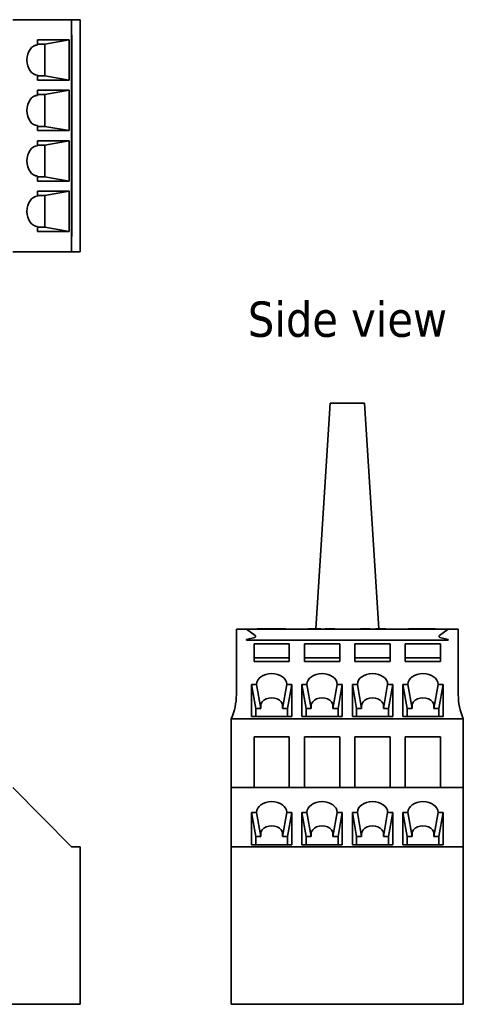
# Model space of a CAD drawing. Header units: millimetres. Extents: x 44 to 160, y 87 to 196.
# Tile 4 of 4: x 116 to 160, y 87 to 185. Entities that reach past the tile are written whole.
import ezdxf

# ---------------------------------------------------------------- set-up
doc = ezdxf.new("R2010")
doc.units = ezdxf.units.MM
doc.layers.add('Symbol (ISO)', color=7, linetype='Continuous', lineweight=25)
doc.layers.add('Visible (ISO)', color=7, linetype='Continuous', lineweight=35)
doc.styles.add('Label Text (ISO)', font='TAHOMA.TTF')

msp = doc.modelspace()

# ---------------------------------------------------------------- linework, layer by layer
at = {"layer": 'Visible (ISO)'}
for p, q in [((115.073, 184.646), (120.873, 184.646)), ((120.873, 184.646), (121.723, 184.646)), ((120.873, 183.146), (120.873, 184.646)), ((121.723, 184.646), (121.723, 161.646)), ((117.508, 182.646), (120.663, 182.646)), ((117.508, 182.146), (117.508, 182.646)), ((120.663, 182.646), (118.228, 182.224)), ((120.663, 182.646), (120.663, 178.646)), ((120.873, 183.146), (120.873, 163.146)), ((120.925, 183.146), (120.873, 183.146)), ((120.925, 183.146), (120.925, 163.146)), ((117.508, 182.146), (117.179, 182.071)), ((118.228, 182.224), (117.508, 182.224)), ((118.228, 179.068), (118.228, 182.224)), ((117.508, 179.146), (117.179, 179.221)), ((117.508, 178.646), (117.508, 179.146)), ((117.508, 179.068), (118.228, 179.068)), ((120.663, 178.646), (117.508, 178.646)), ((120.663, 178.646), (118.228, 179.068)), ((117.508, 177.646), (120.663, 177.646)), ((117.508, 177.146), (117.508, 177.646)), ((120.663, 177.646), (118.228, 177.224)), ((120.663, 177.646), (120.663, 173.646)), ((117.508, 177.146), (117.179, 177.071)), ((118.228, 177.224), (117.508, 177.224)), ((118.228, 174.068), (118.228, 177.224)), ((117.508, 174.146), (117.179, 174.221)), ((117.508, 173.646), (117.508, 174.146)), ((117.508, 174.068), (118.228, 174.068)), ((120.663, 173.646), (118.228, 174.068)), ((120.663, 173.646), (117.508, 173.646)), ((117.508, 172.146), (117.179, 172.071)), ((117.508, 172.646), (120.663, 172.646)), ((117.508, 172.146), (117.508, 172.646)), ((118.228, 172.224), (117.508, 172.224)), ((120.663, 172.646), (118.228, 172.224)), ((118.228, 169.068), (118.228, 172.224)), ((120.663, 172.646), (120.663, 168.646)), ((117.508, 169.146), (117.179, 169.221)), ((117.508, 168.646), (117.508, 169.146)), ((117.508, 169.068), (118.228, 169.068)), ((120.663, 168.646), (118.228, 169.068)), ((120.663, 168.646), (117.508, 168.646)), ((117.508, 167.146), (117.179, 167.071)), ((117.508, 167.646), (120.663, 167.646)), ((117.508, 167.146), (117.508, 167.646)), ((118.228, 167.224), (117.508, 167.224)), ((120.663, 167.646), (118.228, 167.224)), ((118.228, 164.068), (118.228, 167.224)), ((120.663, 167.646), (120.663, 163.646)), ((117.508, 164.146), (117.179, 164.221)), ((117.508, 163.646), (117.508, 164.146)), ((117.508, 164.068), (118.228, 164.068)), ((120.663, 163.646), (118.228, 164.068)), ((120.663, 163.646), (117.508, 163.646)), ((120.873, 163.146), (120.925, 163.146)), ((120.873, 163.146), (120.873, 161.646)), ((120.873, 161.646), (115.073, 161.646)), ((121.723, 161.646), (120.873, 161.646)), ((145.093, 124.256), (146.523, 146.646)), ((146.523, 146.646), (149.923, 146.646)), ((149.923, 146.646), (151.354, 124.256)), ((137.223, 117.744), (137.223, 124.246)), ((138.223, 124.246), (137.223, 124.246)), ((158.223, 124.246), (138.223, 124.246)), ((138.223, 124.246), (139.087, 123.595)), ((139.29, 124.246), (139.29, 124.256)), ((139.29, 124.256), (139.529, 124.256)), ((139.529, 124.246), (139.529, 124.256)), ((139.529, 124.256), (139.775, 124.256)), ((139.775, 124.256), (140.146, 124.256)), ((139.775, 124.246), (139.775, 124.256)), ((140.146, 124.246), (140.146, 124.256)), ((140.146, 124.256), (140.383, 124.256)), ((140.383, 124.246), (140.383, 124.256)), ((140.383, 124.256), (140.399, 124.256)), ((140.399, 124.246), (140.399, 124.256)), ((140.399, 124.256), (140.778, 124.256)), ((140.778, 124.256), (141.404, 124.256)), ((141.404, 124.256), (141.524, 124.256)), ((141.404, 124.246), (141.404, 124.256)), ((141.524, 124.256), (142.036, 124.256)), ((142.036, 124.246), (142.036, 124.256)), ((142.036, 124.256), (142.078, 124.256)), ((142.078, 124.246), (142.078, 124.256)), ((144.344, 124.246), (144.344, 124.256)), ((144.344, 124.256), (144.368, 124.256)), ((144.368, 124.246), (144.368, 124.256)), ((144.368, 124.256), (145.602, 124.256)), ((145.602, 124.246), (145.602, 124.256)), ((146.026, 124.246), (146.026, 124.256)), ((146.026, 124.256), (147.002, 124.256)), ((147.002, 124.246), (147.002, 124.256)), ((149.525, 124.256), (150.501, 124.256)), ((149.525, 124.246), (149.525, 124.256)), ((150.501, 124.246), (150.501, 124.256)), ((151.026, 124.256), (152.002, 124.256)), ((151.026, 124.246), (151.026, 124.256)), ((152.002, 124.246), (152.002, 124.256)), ((154.29, 124.256), (154.529, 124.256)), ((154.29, 124.246), (154.29, 124.256)), ((154.529, 124.256), (154.775, 124.256)), ((154.529, 124.246), (154.529, 124.256)), ((154.775, 124.256), (155.077, 124.256)), ((154.775, 124.246), (154.775, 124.256)), ((155.077, 124.256), (155.21, 124.256)), ((155.077, 124.246), (155.077, 124.256)), ((155.21, 124.256), (155.533, 124.256)), ((155.21, 124.246), (155.21, 124.256)), ((155.533, 124.256), (155.837, 124.256)), ((155.837, 124.256), (156.02, 124.256)), ((155.837, 124.246), (155.837, 124.256)), ((156.02, 124.256), (156.273, 124.256)), ((156.02, 124.246), (156.02, 124.256)), ((156.273, 124.256), (156.3, 124.256)), ((156.273, 124.246), (156.273, 124.256)), ((156.3, 124.256), (156.508, 124.256)), ((156.3, 124.246), (156.3, 124.256)), ((156.508, 124.256), (156.921, 124.256)), ((156.508, 124.246), (156.508, 124.256)), ((156.921, 124.246), (156.921, 124.256)), ((158.223, 124.246), (157.359, 123.595)), ((158.223, 124.246), (159.223, 124.246)), ((159.223, 117.744), (159.223, 124.246)), ((139.053, 123.418), (138.223, 123.196)), ((138.223, 123.146), (138.223, 123.196)), ((158.223, 123.146), (138.223, 123.146)), ((157.393, 123.418), (158.223, 123.196)), ((158.223, 123.146), (158.223, 123.196)), ((138.973, 122.79), (142.473, 122.79)), ((138.973, 121.011), (138.973, 122.79)), ((142.473, 122.79), (142.473, 121.011)), ((143.973, 122.79), (147.473, 122.79)), ((143.973, 121.011), (143.973, 122.79)), ((147.473, 122.79), (147.473, 121.011)), ((148.973, 122.79), (152.473, 122.79)), ((148.973, 121.011), (148.973, 122.79)), ((152.473, 122.79), (152.473, 121.011)), ((153.973, 122.79), (157.473, 122.79)), ((153.973, 121.011), (153.973, 122.79)), ((157.473, 122.79), (157.473, 121.011)), ((142.473, 121.385), (138.973, 121.385)), ((147.473, 121.385), (143.973, 121.385)), ((152.473, 121.385), (148.973, 121.385)), ((157.473, 121.385), (153.973, 121.385)), ((142.473, 121.011), (138.973, 121.011)), ((147.473, 121.011), (143.973, 121.011)), ((152.473, 121.011), (148.973, 121.011)), ((157.473, 121.011), (153.973, 121.011)), ((138.723, 118.762), (139.223, 118.762)), ((138.723, 118.762), (139.145, 116.354)), ((138.723, 115.56), (138.723, 118.762)), ((139.223, 118.762), (139.645, 116.354)), ((142.223, 118.762), (141.801, 116.354)), ((142.223, 118.762), (142.723, 118.762)), ((142.723, 118.762), (142.301, 116.354)), ((142.723, 118.762), (142.723, 115.56)), ((143.723, 118.762), (144.223, 118.762)), ((143.723, 118.762), (144.145, 116.354)), ((143.723, 115.56), (143.723, 118.762)), ((144.223, 118.762), (144.645, 116.354)), ((147.223, 118.762), (146.801, 116.354)), ((147.223, 118.762), (147.723, 118.762)), ((147.723, 118.762), (147.301, 116.354)), ((147.723, 118.762), (147.723, 115.56)), ((148.723, 118.762), (149.223, 118.762)), ((148.723, 118.762), (149.145, 116.354)), ((148.723, 115.56), (148.723, 118.762)), ((149.223, 118.762), (149.645, 116.354)), ((152.223, 118.762), (151.801, 116.354)), ((152.223, 118.762), (152.723, 118.762)), ((152.723, 118.762), (152.301, 116.354)), ((152.723, 118.762), (152.723, 115.56)), ((153.723, 118.762), (154.223, 118.762)), ((153.723, 118.762), (154.145, 116.354)), ((153.723, 115.56), (153.723, 118.762)), ((154.223, 118.762), (154.645, 116.354)), ((157.223, 118.762), (156.801, 116.354)), ((157.223, 118.762), (157.723, 118.762)), ((157.723, 118.762), (157.301, 116.354)), ((157.723, 118.762), (157.723, 115.56)), ((139.645, 116.354), (139.145, 116.354)), ((139.145, 116.354), (139.145, 115.56)), ((139.645, 116.654), (139.645, 116.354)), ((141.801, 116.354), (141.801, 116.654)), ((142.301, 116.354), (141.801, 116.354)), ((142.301, 115.56), (142.301, 116.354)), ((144.645, 116.354), (144.145, 116.354)), ((144.145, 116.354), (144.145, 115.56)), ((144.645, 116.654), (144.645, 116.354)), ((146.801, 116.354), (146.801, 116.654)), ((147.301, 116.354), (146.801, 116.354)), ((147.301, 115.56), (147.301, 116.354)), ((149.645, 116.354), (149.145, 116.354)), ((149.145, 116.354), (149.145, 115.56)), ((149.645, 116.654), (149.645, 116.354)), ((151.801, 116.354), (151.801, 116.654)), ((152.301, 116.354), (151.801, 116.354)), ((152.301, 115.56), (152.301, 116.354)), ((154.645, 116.354), (154.145, 116.354)), ((154.145, 116.354), (154.145, 115.56)), ((154.645, 116.654), (154.645, 116.354)), ((156.801, 116.354), (156.801, 116.654)), ((157.301, 116.354), (156.801, 116.354)), ((157.301, 115.56), (157.301, 116.354)), ((138.223, 115.346), (136.723, 115.346)), ((136.723, 115.346), (136.723, 108.546)), ((158.223, 115.346), (138.223, 115.346)), ((142.723, 115.56), (138.723, 115.56)), ((147.723, 115.56), (143.723, 115.56)), ((152.723, 115.56), (148.723, 115.56)), ((157.723, 115.56), (153.723, 115.56)), ((158.223, 115.346), (159.723, 115.346)), ((159.723, 115.346), (159.723, 108.546)), ((138.973, 108.546), (138.973, 113.546)), ((138.973, 113.546), (142.473, 113.546)), ((142.473, 113.546), (142.473, 108.546)), ((143.973, 113.546), (147.473, 113.546)), ((143.973, 108.546), (143.973, 113.546)), ((147.473, 113.546), (147.473, 108.546)), ((148.973, 113.546), (152.473, 113.546)), ((148.973, 108.546), (148.973, 113.546)), ((152.473, 113.546), (152.473, 108.546)), ((153.973, 113.546), (157.473, 113.546)), ((153.973, 108.546), (153.973, 113.546)), ((157.473, 113.546), (157.473, 108.546)), ((120.873, 102.646), (115.073, 108.546)), ((136.723, 102.646), (136.723, 108.546)), ((136.723, 108.546), (138.223, 108.546)), ((138.973, 108.546), (138.223, 108.546)), ((142.473, 108.546), (138.973, 108.546)), ((143.973, 108.546), (142.473, 108.546)), ((147.473, 108.546), (143.973, 108.546)), ((148.973, 108.546), (147.473, 108.546)), ((152.473, 108.546), (148.973, 108.546)), ((153.973, 108.546), (152.473, 108.546)), ((157.473, 108.546), (153.973, 108.546)), ((158.223, 108.546), (157.473, 108.546)), ((158.223, 108.546), (159.723, 108.546)), ((159.723, 108.546), (159.723, 102.646)), ((138.723, 106.069), (139.145, 103.665)), ((138.723, 102.86), (138.723, 106.069)), ((138.723, 106.069), (139.223, 106.069)), ((139.223, 106.069), (139.645, 103.665)), ((142.223, 106.069), (141.801, 103.665)), ((142.223, 106.069), (142.723, 106.069)), ((142.723, 106.069), (142.301, 103.665)), ((142.723, 106.069), (142.723, 102.86)), ((143.723, 106.069), (144.145, 103.665)), ((143.723, 102.86), (143.723, 106.069)), ((143.723, 106.069), (144.223, 106.069)), ((144.223, 106.069), (144.645, 103.665)), ((147.223, 106.069), (146.801, 103.665)), ((147.223, 106.069), (147.723, 106.069)), ((147.723, 106.069), (147.301, 103.665)), ((147.723, 106.069), (147.723, 102.86)), ((148.723, 106.069), (149.145, 103.665)), ((148.723, 102.86), (148.723, 106.069)), ((148.723, 106.069), (149.223, 106.069)), ((149.223, 106.069), (149.645, 103.665)), ((152.223, 106.069), (151.801, 103.665)), ((152.223, 106.069), (152.723, 106.069)), ((152.723, 106.069), (152.301, 103.665)), ((152.723, 106.069), (152.723, 102.86)), ((153.723, 106.069), (154.145, 103.665)), ((153.723, 102.86), (153.723, 106.069)), ((153.723, 106.069), (154.223, 106.069)), ((154.223, 106.069), (154.645, 103.665)), ((157.223, 106.069), (156.801, 103.665)), ((157.223, 106.069), (157.723, 106.069)), ((157.723, 106.069), (157.301, 103.665)), ((157.723, 106.069), (157.723, 102.86)), ((139.145, 103.665), (139.145, 102.86)), ((139.645, 103.665), (139.145, 103.665)), ((139.645, 103.966), (139.645, 103.665)), ((141.801, 103.665), (141.801, 103.966)), ((142.301, 103.665), (141.801, 103.665)), ((142.301, 102.86), (142.301, 103.665)), ((144.145, 103.665), (144.145, 102.86)), ((144.645, 103.665), (144.145, 103.665)), ((144.645, 103.966), (144.645, 103.665)), ((146.801, 103.665), (146.801, 103.966)), ((147.301, 103.665), (146.801, 103.665)), ((147.301, 102.86), (147.301, 103.665)), ((149.145, 103.665), (149.145, 102.86)), ((149.645, 103.665), (149.145, 103.665)), ((149.645, 103.966), (149.645, 103.665)), ((151.801, 103.665), (151.801, 103.966)), ((152.301, 103.665), (151.801, 103.665)), ((152.301, 102.86), (152.301, 103.665)), ((154.145, 103.665), (154.145, 102.86)), ((154.645, 103.665), (154.145, 103.665)), ((154.645, 103.966), (154.645, 103.665)), ((156.801, 103.665), (156.801, 103.966)), ((157.301, 103.665), (156.801, 103.665)), ((157.301, 102.86), (157.301, 103.665)), ((121.723, 102.646), (120.873, 102.646)), ((121.723, 102.646), (121.723, 87.046)), ((136.723, 102.646), (136.723, 87.046)), ((159.723, 102.646), (136.723, 102.646)), ((142.723, 102.86), (138.723, 102.86)), ((147.723, 102.86), (143.723, 102.86)), ((152.723, 102.86), (148.723, 102.86)), ((157.723, 102.86), (153.723, 102.86)), ((159.723, 102.646), (159.723, 87.046)), ((121.723, 87.046), (103.373, 87.046)), ((159.723, 87.046), (136.723, 87.046))]:
    msp.add_line(p, q, dxfattribs=at)
for centre, radius, start, end in [((139.027, 123.515), 0.1, 285, 53), ((157.419, 123.515), 0.1, 127, 255), ((131.223, 117.744), 6, 336.44354, 360), ((165.223, 117.744), 6, 180, 203.55646)]:
    msp.add_arc(centre, radius, start, end, dxfattribs=at)
for centre, major_axis, ratio, start_param, end_param in [((117.508, 180.646), (0, -1.5), 0.701038, 3.141593, 6.283185), ((117.508, 175.646), (0, -1.5), 0.701038, 3.141593, 6.283185), ((117.508, 170.646), (0, -1.5), 0.701038, 3.141593, 6.283185), ((117.508, 165.646), (0, -1.5), 0.701038, 3.141593, 6.283185), ((140.723, 118.762), (-1.5, 0), 0.711654, 3.141593, 6.283185), ((145.723, 118.762), (-1.5, 0), 0.711654, 3.141593, 6.283185), ((150.723, 118.762), (-1.5, 0), 0.711654, 3.141593, 6.283185), ((155.723, 118.762), (-1.5, 0), 0.711654, 3.141593, 6.283185), ((140.723, 116.654), (1.078, 0), 0.711654, 0, 3.141593), ((145.723, 116.654), (1.078, 0), 0.711654, 0, 3.141593), ((150.723, 116.654), (1.078, 0), 0.711654, 0, 3.141593), ((155.723, 116.654), (1.078, 0), 0.711654, 0, 3.141593), ((140.723, 106.069), (-1.5, 0), 0.713124, 3.141593, 6.283185), ((145.723, 106.069), (-1.5, 0), 0.713124, 3.141593, 6.283185), ((150.723, 106.069), (-1.5, 0), 0.713124, 3.141593, 6.283185), ((155.723, 106.069), (-1.5, 0), 0.713124, 3.141593, 6.283185), ((140.723, 103.966), (1.078, 0), 0.713124, 0, 3.141593), ((145.723, 103.966), (1.078, 0), 0.713124, 0, 3.141593), ((150.723, 103.966), (1.078, 0), 0.713124, 0, 3.141593), ((155.723, 103.966), (1.078, 0), 0.713124, 0, 3.141593)]:
    msp.add_ellipse(centre, major_axis=major_axis, ratio=ratio, start_param=start_param, end_param=end_param, dxfattribs=at)

# ---------------------------------------------------------------- texts
at = {"layer": 'Symbol (ISO)', "insert": (138.363, 153.146), "char_height": 3.5, "attachment_point": 7, "style": 'Label Text (ISO)'}
msp.add_mtext('Side view', dxfattribs=at)

doc.saveas('drawing.dxf')
